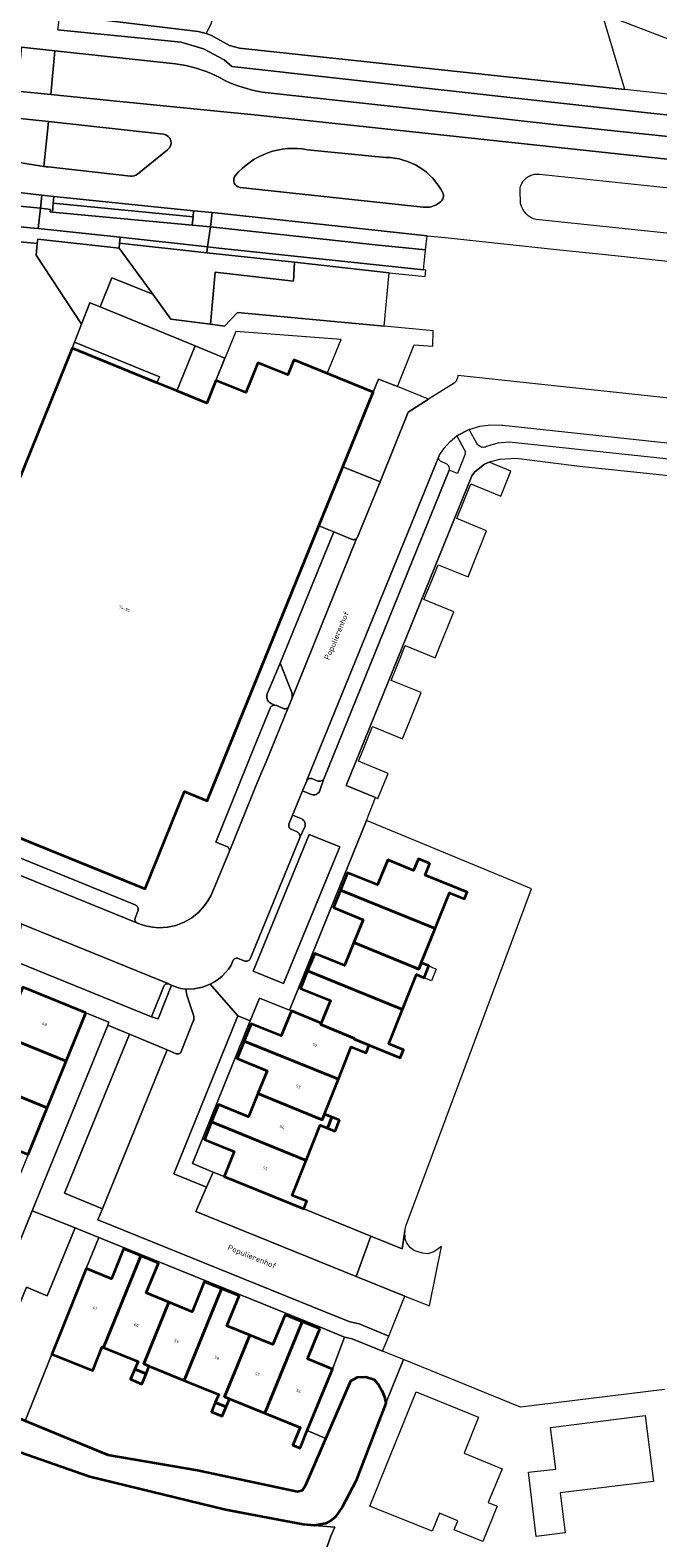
# Model space of a CAD drawing. Header units: metres. Extents: x 110065 to 112666, y 425872 to 427362.
# Tile 88 of 104: x 111721 to 111799, y 426440 to 426627. Entities that reach past the tile are written whole.
import ezdxf

# ---------------------------------------------------------------- set-up
doc = ezdxf.new("R2010")
doc.units = ezdxf.units.M
for name, color, linetype, lineweight in [('B-WE-GK-BESCHOEIING-G', 130, 'GK-BESCHOEIING', 35), ('B-WE-GR-BEPLANTING_CULTUUR_HEESTERS-GV', 90, 'Continuous', 18), ('B-WE-GR-GRAS-GV', 60, 'Continuous', 13), ('B-WE-OG-BEBOUWING-GV', 7, 'Continuous', 35), ('B-WE-OG-BEBOUWING-T18', 10, 'Continuous', 18), ('B-WE-OG-BEBOUWING_LUIFEL-GV', 7, 'Continuous', 18), ('B-WE-OG-BEBOUWING_STRAATNAAM-T35', 50, 'Continuous', 35), ('B-WE-OG-TERREIN_ERF-GV', 7, 'Continuous', 18), ('B-WE-OG-WATER-GV', 130, 'Continuous', 18), ('B-WE-VH-VERHARDING_ASFALT-GV', 252, 'Continuous', 18), ('B-WE-VH-VERHARDING_BETON-GV', 252, 'Continuous', 18), ('B-WE-VH-VERHARDING_BETONSTRAATSTEEN-GV', 252, 'Continuous', 18), ('B-WE-VH-VERHARDING_OPEN-GV', 252, 'Continuous', 18), ('B-WE-VH-VERHARDING_TEGEL-GV', 252, 'Continuous', 18)]:
    doc.layers.add(name, color=color, linetype=linetype, lineweight=lineweight)
doc.styles.add('NLCS-ISO-M200-T18', font='NLCS-ISO.ttf')
doc.styles.add('NLCS-ISO-M200-T35', font='NLCS-ISO.ttf')
doc.linetypes.add('GK-BESCHOEIING', pattern='A,30,-5,[1,NLCS.SHX,S=1,R=0,X=0,Y=0],-5', length=40)

msp = doc.modelspace()

# ---------------------------------------------------------------- linework, layer by layer
at = {"layer": 'B-WE-GK-BESCHOEIING-G', "flags": 128}
msp.add_lwpolyline([(111634.849, 426448.149), (111634.822, 426449.224), (111635.041, 426450.018), (111635.453, 426450.539), (111635.77, 426450.809), (111636.127, 426450.807), (111656.14, 426446.732), (111659.606, 426453.905), (111666.284, 426470.304), (111666.899, 426471.149), (111668.072, 426472.015), (111669.181, 426472.715), (111670.274, 426473.077), (111671.616, 426473.084), (111672.829, 426472.775), (111719.492, 426455.328), (111730.82, 426450.682), (111741.927, 426448.788), (111754.304, 426446.117), (111754.923, 426446.311), (111755.327, 426446.971), (111760.899, 426459.815), (111761.731, 426460.286), (111762.75, 426460.33), (111763.81, 426459.986), (111764.381, 426459.277), (111764.751, 426458.613), (111765.052, 426457.844), (111765.242, 426457.052), (111761.516, 426447.421), (111759.822, 426444.178), (111759.017, 426443.015), (111758.504, 426442.587), (111757.764, 426442.174), (111756.435, 426441.943), (111755.006, 426442.064), (111745.399, 426443.863), (111728.592, 426447.935), (111716.372, 426452.202), (111712.146, 426453.8), (111692.847, 426461.1), (111679.455, 426466.233), (111674.783, 426467.469), (111673.006, 426467.559), (111671.49, 426467.027), (111670.788, 426466.249), (111670.13, 426464.953), (111663.192, 426444.204), (111662.126, 426441.472), (111635.485, 426447.558), (111634.849, 426448.149)], dxfattribs=at)
at = {"layer": 'B-WE-GR-BEPLANTING_CULTUUR_HEESTERS-GV', "flags": 128}
for points in [[(111737.372, 426636.789), (111734.043, 426637.195), (111728.932, 426634.346), (111725.243, 426632.289), (111724.815, 426628.848), (111742.011, 426626.792), (111742.997, 426626.541), (111743.641, 426627.881), (111743.963, 426629.707), (111743.867, 426630.726), (111743.211, 426632.517), (111741.975, 426635.367), (111741.733, 426635.629), (111741.022, 426635.979), (111739.426, 426636.418), (111737.372, 426636.789), (111737.372, 426636.789)], [(111727.568, 426590.578), (111728.576, 426593.226), (111729.852, 426592.704), (111731.324, 426596.323), (111736.379, 426594.271), (111732.204, 426599.998), (111722.13, 426601.111), (111722.079, 426600.561), (111721.946, 426599.127), (111727.568, 426590.578), (111727.568, 426590.578)], [(111753.593, 426544.995), (111752.174, 426548.63), (111750.551, 426544.819), (111750.506, 426544.67), (111750.488, 426544.515), (111750.497, 426544.36), (111750.533, 426544.209), (111750.595, 426544.066), (111750.68, 426543.936), (111750.787, 426543.823), (111750.912, 426543.73), (111751.051, 426543.66), (111751.487, 426543.44), (111751.693, 426543.395), (111752.563, 426543.017), (111752.647, 426542.993), (111752.734, 426542.983), (111752.821, 426542.988), (111752.906, 426543.008), (111752.987, 426543.042), (111753.06, 426543.089), (111753.125, 426543.148), (111753.178, 426543.217), (111753.214, 426543.296), (111753.591, 426544.217), (111753.642, 426544.408), (111753.66, 426544.606), (111753.643, 426544.803), (111753.593, 426544.995), (111753.593, 426544.995)], [(111757.568, 426534.32), (111757.505, 426534.233), (111757.429, 426534.157), (111757.34, 426534.096), (111757.242, 426534.051), (111757.138, 426534.023), (111757.031, 426534.014), (111756.924, 426534.023), (111756.82, 426534.05), (111756.082, 426534.344), (111755.999, 426534.369), (111755.912, 426534.38), (111755.826, 426534.375), (111755.741, 426534.356), (111755.661, 426534.322), (111755.588, 426534.275), (111755.524, 426534.216), (111755.471, 426534.147), (111755.435, 426534.068), (111754.91, 426532.816), (111755.904, 426532.407), (111756.038, 426532.361), (111756.178, 426532.337), (111756.32, 426532.336), (111756.46, 426532.357), (111756.595, 426532.4), (111756.721, 426532.464), (111756.836, 426532.547), (111756.936, 426532.648), (111757.019, 426532.763), (111757.082, 426532.89), (111757.568, 426534.32), (111757.568, 426534.32)], [(111754.697, 426529.416), (111753.695, 426529.837), (111753.242, 426528.724), (111753.219, 426528.649), (111753.208, 426528.571), (111753.209, 426528.492), (111753.222, 426528.414), (111753.248, 426528.34), (111753.285, 426528.27), (111753.333, 426528.208), (111753.389, 426528.153), (111753.454, 426528.108), (111753.525, 426528.074), (111754.265, 426527.749), (111754.355, 426527.696), (111754.435, 426527.628), (111754.502, 426527.547), (111754.554, 426527.457), (111754.59, 426527.359), (111754.61, 426527.256), (111754.611, 426527.151), (111754.595, 426527.048), (111755.224, 426528.391), (111755.255, 426528.516), (111755.266, 426528.643), (111755.256, 426528.771), (111755.226, 426528.896), (111755.177, 426529.015), (111755.109, 426529.124), (111755.025, 426529.221), (111754.927, 426529.303), (111754.816, 426529.369), (111754.697, 426529.416), (111754.697, 426529.416)], [(111759.525, 426525.903), (111755.742, 426527.444), (111748.813, 426510.51), (111752.581, 426508.987), (111759.525, 426525.903), (111759.525, 426525.903)], [(111767.611, 426477.374), (111767.592, 426478.38), (111767.244, 426476.174), (111763.39, 426477.738), (111761.553, 426472.749), (111767.597, 426470.321), (111770.652, 426469.094), (111772.137, 426476.471), (111771.181, 426475.793), (111770.448, 426475.561), (111769.798, 426475.612), (111768.768, 426475.92), (111768.271, 426476.298), (111767.838, 426476.847), (111767.611, 426477.374), (111767.611, 426477.374)], [(111761.083, 426465.02), (111760.099, 426465.232), (111758.63, 426461.293), (111755.511, 426453.668), (111757.801, 426452.675), (111760.899, 426459.815), (111761.731, 426460.286), (111762.75, 426460.33), (111763.81, 426459.986), (111764.381, 426459.277), (111764.751, 426458.613), (111765.052, 426457.844), (111765.242, 426457.052), (111767.429, 426462.45), (111764.842, 426463.497), (111761.083, 426465.02), (111761.083, 426465.02)]]:
    msp.add_lwpolyline(points, close=True, dxfattribs=at)
msp.add_lwpolyline([(111720.308, 426508.53), (111728.087, 426505.359), (111730.958, 426504.189), (111730.82, 426503.851), (111733.495, 426502.731), (111738.155, 426500.781), (111739.281, 426500.31), (111739.362, 426500.287), (111739.447, 426500.278), (111739.531, 426500.283), (111739.613, 426500.303), (111739.691, 426500.336), (111739.762, 426500.382), (111739.825, 426500.439), (111739.876, 426500.506), (111739.916, 426500.581), (111741.397, 426504.314), (111741.448, 426504.461), (111741.476, 426504.614), (111741.478, 426504.77), (111741.456, 426504.924), (111741.409, 426505.072), (111740.588, 426507.531), (111740.462, 426508.294), (111739.856, 426508.392), (111739.546, 426508.47), (111738.999, 426508.654), (111738.693, 426508.786), (111737.045, 426504.637), (111736.235, 426504.89), (111718.48, 426512.092)], dxfattribs=at)
at = {"layer": 'B-WE-GR-GRAS-GV', "flags": 128}
msp.add_lwpolyline([(111743.641, 426627.881), (111742.997, 426626.541), (111743.66, 426626.282), (111745.878, 426625.041), (111747.114, 426624.748), (111794.825, 426619.61), (111792.008, 426629.037)], dxfattribs=at)
for points in [[(111749.364, 426616.458), (111825.034, 426608.325), (111825.288, 426611.143), (111786.418, 426615.253), (111768.803, 426617.226), (111749.906, 426619.279, -0.05667), (111745.375, 426620.686, 0.0847365), (111740.477, 426622.573), (111739.178, 426622.781), (111724.238, 426624.397), (111723.752, 426618.987), (111730.643, 426618.29)], [(111723.452, 426615.655), (111722.912, 426610.091, 0.0041631), (111723.413, 426610.035), (111733.622, 426608.881, 0.1606268), (111734.482, 426609.127), (111738.184, 426612.142, 0.695456), (111737.699, 426614.073)], [(111746.576, 426608.936, 0.5680874), (111747.186, 426607.5), (111769.87, 426605.037), (111770.635, 426605.074, 0.1785617), (111772.167, 426605.874, 0.2906711), (111772.303, 426606.81, 0.2807996), (111765.216, 426611.208), (111755.557, 426612.167, 0.2722197)]]:
    msp.add_lwpolyline(points, format="xyb", close=True, dxfattribs=at)
msp.add_lwpolyline([(111770.156, 426599.771), (111770.343, 426601.511), (111743.714, 426604.385), (111743.521, 426602.625), (111763.936, 426600.381), (111770.156, 426599.771), (111770.156, 426599.771)], close=True, dxfattribs=at)
at = {"layer": 'B-WE-OG-BEBOUWING-GV', "flags": 128}
for points in [[(111756.944, 426565.63), (111759.917, 426572.939), (111763.666, 426582.154), (111753.839, 426586.159), (111753.112, 426584.308), (111749.406, 426585.812), (111747.902, 426582.106), (111744.195, 426583.61), (111743.063, 426580.821), (111739.356, 426582.325), (111736.902, 426583.321), (111726.385, 426587.589), (111714.465, 426558.216), (111711.345, 426550.53), (111708.566, 426551.662), (111701.558, 426534.462), (111735.453, 426520.7), (111740.317, 426532.748), (111743.107, 426531.614), (111756.944, 426565.63), (111756.944, 426565.63)], [(111770.704, 426523.823), (111769.269, 426524.408), (111768.681, 426522.985), (111765.477, 426524.29), (111764.196, 426521.188), (111760.493, 426522.699), (111759.621, 426520.563), (111771.337, 426515.79), (111773.125, 426520.23), (111774.968, 426519.451), (111775.319, 426520.281), (111770.117, 426522.4), (111770.704, 426523.823), (111770.704, 426523.823)], [(111771.337, 426515.79), (111759.621, 426520.563), (111758.738, 426518.4), (111762.442, 426516.889), (111761.287, 426514.054), (111769.321, 426510.781), (111769.628, 426511.545), (111771.337, 426515.79), (111771.337, 426515.79)], [(111769.321, 426510.781), (111761.287, 426514.054), (111760.135, 426511.225), (111756.427, 426512.725), (111755.55, 426510.559), (111767.303, 426505.771), (111769.043, 426510.091), (111769.968, 426509.71), (111770.554, 426511.164), (111769.628, 426511.545), (111769.321, 426510.781), (111769.321, 426510.781)], [(111767.303, 426505.771), (111755.55, 426510.559), (111754.675, 426508.396), (111758.383, 426506.895), (111757.25, 426504.096), (111757.173, 426503.906), (111761.372, 426502.2), (111761.332, 426502.099), (111763.183, 426501.348), (111767.027, 426499.787), (111767.43, 426500.803), (111765.596, 426501.531), (111767.303, 426505.771), (111767.303, 426505.771)], [(111728.087, 426505.359), (111720.308, 426508.53), (111717.877, 426502.565), (111725.656, 426499.395), (111728.087, 426505.359), (111728.087, 426505.359)], [(111757.25, 426504.096), (111753.542, 426505.596), (111752.275, 426502.513), (111748.569, 426504.018), (111747.697, 426501.871), (111759.361, 426497.138), (111760.955, 426501.151), (111762.807, 426500.4), (111763.183, 426501.348), (111761.332, 426502.099), (111761.372, 426502.2), (111757.173, 426503.906), (111757.25, 426504.096), (111757.25, 426504.096)], [(111725.656, 426499.395), (111717.877, 426502.565), (111715.521, 426496.786), (111723.3, 426493.615), (111725.656, 426499.395), (111725.656, 426499.395)], [(111759.361, 426497.138), (111747.697, 426501.871), (111746.82, 426499.712), (111750.525, 426498.206), (111749.373, 426495.364), (111757.366, 426492.12), (111757.644, 426492.819), (111759.361, 426497.138), (111759.361, 426497.138)], [(111723.3, 426493.615), (111715.521, 426496.786), (111713.166, 426491.007), (111720.945, 426487.836), (111723.3, 426493.615), (111723.3, 426493.615)], [(111757.366, 426492.12), (111749.373, 426495.364), (111748.218, 426492.515), (111744.509, 426494.015), (111743.639, 426491.862), (111755.371, 426487.1), (111757.101, 426491.453), (111758.028, 426491.079), (111758.57, 426492.445), (111757.644, 426492.819), (111757.366, 426492.12), (111757.366, 426492.12)], [(111755.371, 426487.1), (111743.639, 426491.862), (111742.769, 426489.71), (111746.477, 426488.21), (111745.223, 426485.112), (111755.078, 426481.112), (111755.445, 426482.06), (111753.647, 426482.761), (111755.371, 426487.1), (111755.371, 426487.1)], [(111759.498, 426492.072), (111758.57, 426492.445), (111758.028, 426491.079), (111758.948, 426490.708), (111759.498, 426492.072), (111759.498, 426492.072)], [(111734.919, 426475.285), (111732.773, 426476.163), (111731.258, 426472.461), (111728.15, 426473.717), (111725.066, 426466.086), (111723.901, 426463.112), (111728.974, 426461.111), (111730.099, 426464.033), (111730.297, 426463.952), (111734.919, 426475.285), (111734.919, 426475.285)], [(111737.075, 426474.402), (111734.919, 426475.285), (111730.297, 426463.952), (111734.562, 426462.213), (111734.161, 426461.27), (111735.548, 426460.704), (111735.949, 426461.647), (111735.265, 426461.926), (111738.38, 426469.549), (111735.56, 426470.7), (111737.075, 426474.402), (111737.075, 426474.402)], [(111744.882, 426471.219), (111742.762, 426472.082), (111741.254, 426468.377), (111738.38, 426469.549), (111735.265, 426461.926), (111735.949, 426461.647), (111740.261, 426459.888), (111744.882, 426471.219), (111744.882, 426471.219)], [(111747.067, 426470.33), (111744.882, 426471.219), (111740.261, 426459.888), (111744.548, 426458.14), (111744.126, 426457.149), (111745.454, 426456.607), (111745.875, 426457.598), (111745.27, 426457.845), (111748.405, 426465.468), (111745.558, 426466.625), (111747.067, 426470.33), (111747.067, 426470.33)], [(111754.88, 426467.148), (111752.766, 426468.013), (111751.252, 426464.311), (111748.405, 426465.468), (111745.27, 426457.845), (111745.875, 426457.598), (111750.257, 426455.811), (111754.88, 426467.148), (111754.88, 426467.148)], [(111757.071, 426466.252), (111754.88, 426467.148), (111750.257, 426455.811), (111754.611, 426454.035), (111753.724, 426451.873), (111754.624, 426451.486), (111755.511, 426453.668), (111758.63, 426461.293), (111755.557, 426462.55), (111757.071, 426466.252), (111757.071, 426466.252)], [(111735.548, 426460.704), (111734.161, 426461.27), (111733.63, 426460.023), (111735.009, 426459.437), (111735.548, 426460.704), (111735.548, 426460.704)], [(111745.454, 426456.607), (111744.126, 426457.149), (111743.638, 426456.001), (111744.957, 426455.44), (111745.454, 426456.607), (111745.454, 426456.607)]]:
    msp.add_lwpolyline(points, close=True, dxfattribs=at)
at = {"layer": 'B-WE-OG-BEBOUWING_LUIFEL-GV', "flags": 128}
msp.add_lwpolyline([(111744.195, 426583.61), (111747.902, 426582.106), (111749.406, 426585.812), (111753.091, 426584.316), (111753.839, 426586.159), (111757.992, 426584.466), (111759.711, 426588.683), (111746.665, 426589.674), (111744.195, 426583.61), (111744.195, 426583.61)], close=True, dxfattribs=at)
at = {"layer": 'B-WE-OG-TERREIN_ERF-GV', "flags": 128}
for points in [[(111736.902, 426583.321), (111737.203, 426584.062), (111726.686, 426588.33), (111726.385, 426587.589), (111736.902, 426583.321), (111736.902, 426583.321)], [(111745.319, 426586.38), (111741.612, 426587.885), (111739.356, 426582.325), (111743.063, 426580.821), (111744.195, 426583.61), (111745.319, 426586.38), (111745.319, 426586.38)], [(111780.732, 426572.37), (111778.015, 426573.486), (111777.469, 426573.235), (111776.253, 426572.297), (111775.894, 426571.807), (111760.343, 426533.488), (111763.96, 426531.996), (111764.255, 426531.874), (111765.541, 426534.993), (111761.836, 426536.502), (111762.747, 426538.738), (111763.584, 426540.79), (111767.288, 426539.281), (111768.442, 426542.122), (111769.607, 426544.991), (111765.901, 426546.496), (111766.776, 426548.65), (111767.648, 426550.798), (111771.354, 426549.293), (111772.505, 426552.128), (111773.665, 426554.985), (111769.961, 426556.496), (111770.842, 426558.655), (111771.719, 426560.806), (111775.423, 426559.295), (111776.566, 426562.136), (111777.719, 426565.003), (111774.017, 426566.517), (111774.896, 426568.666), (111775.775, 426570.817), (111779.477, 426569.303), (111780.732, 426572.37), (111780.732, 426572.37)], [(111781.007, 426521.653), (111762.845, 426529.146), (111753.305, 426505.692), (111749.587, 426507.196), (111748.439, 426504.364), (111741.283, 426486.711), (111743.852, 426485.668), (111745.223, 426485.112), (111746.477, 426488.21), (111742.769, 426489.71), (111743.639, 426491.862), (111744.509, 426494.015), (111748.218, 426492.515), (111749.373, 426495.364), (111750.525, 426498.206), (111746.82, 426499.712), (111747.697, 426501.871), (111748.569, 426504.018), (111752.275, 426502.513), (111753.542, 426505.596), (111757.25, 426504.096), (111758.383, 426506.895), (111754.675, 426508.396), (111755.55, 426510.559), (111756.427, 426512.725), (111760.135, 426511.225), (111761.287, 426514.054), (111762.442, 426516.889), (111758.738, 426518.4), (111759.621, 426520.563), (111760.493, 426522.699), (111764.196, 426521.188), (111765.477, 426524.29), (111768.681, 426522.985), (111769.269, 426524.408), (111770.704, 426523.823), (111770.117, 426522.4), (111775.319, 426520.281), (111774.968, 426519.451), (111773.125, 426520.23), (111771.337, 426515.79), (111769.628, 426511.545), (111770.554, 426511.164), (111771.481, 426510.782), (111770.884, 426509.333), (111769.968, 426509.71), (111769.043, 426510.091), (111767.303, 426505.771), (111765.596, 426501.531), (111767.43, 426500.803), (111767.027, 426499.787), (111763.183, 426501.348), (111762.807, 426500.4), (111760.955, 426501.151), (111759.361, 426497.138), (111757.644, 426492.819), (111758.57, 426492.445), (111759.498, 426492.072), (111758.948, 426490.708), (111758.028, 426491.079), (111757.101, 426491.453), (111755.371, 426487.1), (111753.647, 426482.761), (111755.445, 426482.06), (111755.078, 426481.112), (111763.39, 426477.738), (111767.244, 426476.174), (111767.592, 426478.38), (111767.75, 426479.099), (111783.271, 426520.719), (111781.007, 426521.653), (111781.007, 426521.653)], [(111730.958, 426504.189), (111728.087, 426505.359), (111725.656, 426499.395), (111723.3, 426493.615), (111720.945, 426487.836), (111718.589, 426482.057), (111716.234, 426476.278), (111713.878, 426470.498), (111711.447, 426464.534), (111714.317, 426463.364), (111721.447, 426480.857), (111730.82, 426503.851), (111730.958, 426504.189), (111730.958, 426504.189)], [(111729.712, 426477.583), (111726.756, 426478.779), (111723.321, 426470.352), (111720.728, 426471.41), (111716.307, 426460.563), (111714.877, 426457.054), (111719.492, 426455.328), (111720.576, 426454.884), (111723.901, 426463.112), (111725.066, 426466.086), (111728.15, 426473.717), (111729.712, 426477.583), (111729.712, 426477.583)], [(111757.031, 426466.525), (111729.712, 426477.583), (111728.15, 426473.717), (111731.258, 426472.461), (111732.773, 426476.163), (111734.919, 426475.285), (111737.075, 426474.402), (111735.56, 426470.7), (111738.38, 426469.549), (111741.254, 426468.377), (111742.762, 426472.082), (111744.882, 426471.219), (111747.067, 426470.33), (111745.558, 426466.625), (111748.405, 426465.468), (111751.252, 426464.311), (111752.766, 426468.013), (111754.88, 426467.148), (111757.071, 426466.252), (111755.557, 426462.55), (111758.63, 426461.293), (111760.099, 426465.232), (111757.031, 426466.525), (111757.031, 426466.525)], [(111730.297, 426463.952), (111730.099, 426464.033), (111728.974, 426461.111), (111723.901, 426463.112), (111720.576, 426454.884), (111730.82, 426450.682), (111741.927, 426448.788), (111754.304, 426446.117), (111754.923, 426446.311), (111755.327, 426446.971), (111757.801, 426452.675), (111755.511, 426453.668), (111754.624, 426451.486), (111753.724, 426451.873), (111754.611, 426454.035), (111750.257, 426455.811), (111745.875, 426457.598), (111745.454, 426456.607), (111744.957, 426455.44), (111743.638, 426456.001), (111744.126, 426457.149), (111744.548, 426458.14), (111740.261, 426459.888), (111735.949, 426461.647), (111735.548, 426460.704), (111735.009, 426459.437), (111733.63, 426460.023), (111734.161, 426461.27), (111734.562, 426462.213), (111730.297, 426463.952), (111730.297, 426463.952)], [(111763.274, 426444.317), (111768.982, 426458.458), (111776.721, 426455.335), (111774.924, 426450.884), (111779.622, 426448.959), (111777.916, 426444.795), (111779.03, 426444.338), (111777.243, 426439.952), (111773.696, 426441.398), (111774.149, 426442.509), (111771.871, 426443.437), (111770.965, 426441.215), (111763.274, 426444.317), (111763.274, 426444.317)], [(111782.895, 426448.509), (111786.279, 426448.92), (111785.637, 426454.066), (111797.345, 426455.526), (111798.362, 426447.372), (111786.82, 426445.971), (111787.421, 426441.021), (111783.856, 426440.588), (111782.895, 426448.509), (111782.895, 426448.509)]]:
    msp.add_lwpolyline(points, close=True, dxfattribs=at)
for points in [[(111756.705, 426435.733), (111758.409, 426440.62), (111758.915, 426441.733), (111756.435, 426441.943), (111755.006, 426442.064), (111745.399, 426443.863), (111728.592, 426447.935), (111716.372, 426452.202), (111692.847, 426461.1), (111692.25, 426459.662), (111674.943, 426466.348), (111665.071, 426440.799), (111664.097, 426438.342)], [(111799.752, 426458.767), (111781.925, 426456.577), (111767.429, 426462.45), (111767.429, 426462.45), (111767.429, 426462.45), (111765.242, 426457.052), (111761.516, 426447.421), (111759.822, 426444.178), (111759.017, 426443.015), (111758.504, 426442.587), (111757.764, 426442.174), (111756.435, 426441.943), (111758.915, 426441.733), (111758.409, 426440.62), (111756.705, 426435.733)]]:
    msp.add_lwpolyline(points, dxfattribs=at)
at = {"layer": 'B-WE-OG-WATER-GV', "flags": 128}
msp.add_lwpolyline([(111716.372, 426452.202), (111728.592, 426447.935), (111745.399, 426443.863), (111755.006, 426442.064), (111756.435, 426441.943), (111757.764, 426442.174), (111758.504, 426442.587), (111759.017, 426443.015), (111759.822, 426444.178), (111761.516, 426447.421), (111765.242, 426457.052), (111765.052, 426457.844), (111764.751, 426458.613), (111764.381, 426459.277), (111763.81, 426459.986), (111762.75, 426460.33), (111761.731, 426460.286), (111760.899, 426459.815), (111757.801, 426452.675), (111755.327, 426446.971), (111754.923, 426446.311), (111754.304, 426446.117), (111741.927, 426448.788), (111730.82, 426450.682), (111720.576, 426454.884)], dxfattribs=at)
at = {"layer": 'B-WE-VH-VERHARDING_ASFALT-GV', "flags": 128}
for points in [[(111825.034, 426608.325), (111749.364, 426616.458), (111730.643, 426618.29), (111723.752, 426618.987), (111719.582, 426619.408)], [(111718.383, 426607.019), (111722.644, 426606.537), (111724.148, 426606.383), (111741.434, 426604.618), (111743.714, 426604.385), (111770.343, 426601.511), (111772.58, 426601.299), (111786.376, 426599.835), (111791.626, 426599.29), (111793.633, 426599.082), (111815.397, 426596.742)]]:
    msp.add_lwpolyline(points, dxfattribs=at)
msp.add_lwpolyline([(111719.19, 426616.128), (111723.452, 426615.655), (111737.699, 426614.073, -0.695456), (111738.184, 426612.142), (111734.482, 426609.127, -0.1606268), (111733.622, 426608.881), (111723.413, 426610.035, -0.0041631), (111722.912, 426610.091, -0.0335328), (111718.796, 426610.863)], format="xyb", dxfattribs=at)
for points in [[(111746.576, 426608.936, -0.2722197), (111755.557, 426612.167), (111765.216, 426611.208, -0.2807996), (111772.303, 426606.81, -0.2906711), (111772.167, 426605.874, -0.1785617), (111770.635, 426605.074), (111769.87, 426605.037), (111747.186, 426607.5, -0.5680874)], [(111784.255, 426609.145), (111813.281, 426606.081, -0.1128244), (111816.398, 426604.965), (111818.563, 426603.664), (111822.246, 426601.216, -0.6333976), (111821.67, 426599.584), (111783.856, 426603.514, -0.2840027), (111781.922, 426605.499), (111781.851, 426607.174, -0.4221759)]]:
    msp.add_lwpolyline(points, format="xyb", close=True, dxfattribs=at)
at = {"layer": 'B-WE-VH-VERHARDING_BETON-GV', "flags": 128}
for points in [[(111724.065, 426605.568), (111741.374, 426603.872), (111741.434, 426604.618), (111724.148, 426606.383), (111724.065, 426605.568), (111724.065, 426605.568)], [(111743.075, 426599.42), (111743.169, 426600.138), (111732.35, 426601.327), (111732.271, 426600.607), (111743.075, 426599.42), (111743.075, 426599.42)]]:
    msp.add_lwpolyline(points, close=True, dxfattribs=at)
at = {"layer": 'B-WE-VH-VERHARDING_BETONSTRAATSTEEN-GV', "flags": 128}
for points in [[(111723.96, 426604.433), (111724.065, 426605.568), (111724.148, 426606.383), (111722.644, 426606.537), (111722.463, 426604.921), (111723.723, 426604.777), (111723.686, 426604.458), (111723.96, 426604.433), (111723.96, 426604.433)], [(111723.96, 426604.433), (111741.278, 426602.832), (111741.374, 426603.872), (111724.065, 426605.568), (111723.96, 426604.433), (111723.96, 426604.433)], [(111732.35, 426601.327), (111743.169, 426600.138), (111743.521, 426602.625), (111741.278, 426602.832), (111723.96, 426604.433), (111723.686, 426604.458), (111723.723, 426604.777), (111722.463, 426604.921), (111722.199, 426602.395), (111731.138, 426601.46), (111732.35, 426601.327), (111732.35, 426601.327)], [(111743.521, 426602.625), (111743.714, 426604.385), (111741.434, 426604.618), (111741.374, 426603.872), (111741.278, 426602.832), (111743.521, 426602.625), (111743.521, 426602.625)], [(111736.379, 426594.271), (111738.627, 426591.187), (111743.515, 426590.568), (111744.095, 426597.028), (111753.81, 426595.908), (111753.925, 426598.231), (111743.075, 426599.42), (111732.271, 426600.607), (111732.204, 426599.998), (111736.379, 426594.271), (111736.379, 426594.271)], [(111753.925, 426598.231), (111765.651, 426596.946), (111770.114, 426596.457), (111770.199, 426597.273), (111769.895, 426597.305), (111744.58, 426599.988), (111743.169, 426600.138), (111743.075, 426599.42), (111753.925, 426598.231), (111753.925, 426598.231)], [(111743.515, 426590.568), (111745.242, 426590.349), (111746.885, 426592.001), (111765.043, 426590.331), (111765.651, 426596.946), (111753.925, 426598.231), (111753.81, 426595.908), (111744.095, 426597.028), (111743.515, 426590.568), (111743.515, 426590.568)], [(111772.026, 426573.632), (111771.957, 426573.677), (111771.897, 426573.734), (111771.848, 426573.799), (111771.809, 426573.872), (111771.783, 426573.95), (111771.771, 426574.031), (111771.772, 426574.113), (111771.787, 426574.194), (111755.471, 426534.147), (111755.524, 426534.216), (111755.588, 426534.275), (111755.661, 426534.322), (111755.741, 426534.356), (111755.826, 426534.375), (111755.912, 426534.38), (111755.999, 426534.369), (111756.082, 426534.344), (111756.82, 426534.05), (111756.924, 426534.023), (111757.031, 426534.014), (111757.138, 426534.023), (111757.242, 426534.051), (111757.34, 426534.096), (111757.429, 426534.157), (111757.505, 426534.233), (111757.568, 426534.32), (111757.607, 426534.418), (111773.095, 426572.51), (111773.115, 426572.605), (111773.121, 426572.701), (111773.111, 426572.798), (111773.087, 426572.891), (111773.048, 426572.98), (111772.995, 426573.062), (111772.931, 426573.134), (111772.856, 426573.195), (111772.772, 426573.244), (111772.026, 426573.632), (111772.026, 426573.632)], [(111761.075, 426563.948), (111758.791, 426564.878), (111752.174, 426548.63), (111753.593, 426544.995), (111753.643, 426544.803), (111753.66, 426544.606), (111753.642, 426544.408), (111753.591, 426544.217), (111761.66, 426564.12), (111761.608, 426564.057), (111761.545, 426564.003), (111761.475, 426563.961), (111761.398, 426563.931), (111761.317, 426563.914), (111761.235, 426563.912), (111761.153, 426563.923), (111761.075, 426563.948), (111761.075, 426563.948)], [(111753.178, 426543.217), (111753.125, 426543.148), (111753.06, 426543.089), (111752.987, 426543.042), (111752.906, 426543.008), (111752.821, 426542.988), (111752.734, 426542.983), (111752.647, 426542.993), (111752.563, 426543.017), (111751.693, 426543.395), (111751.487, 426543.44), (111751.338, 426543.427), (111751.246, 426543.4), (111751.16, 426543.36), (111751.082, 426543.306), (111751.012, 426543.24), (111750.954, 426543.165), (111750.909, 426543.081), (111749.028, 426538.44), (111744.168, 426526.493), (111745.564, 426525.944), (111745.641, 426525.903), (111745.71, 426525.85), (111745.769, 426525.786), (111745.816, 426525.713), (111745.85, 426525.632), (111745.87, 426525.548), (111745.874, 426525.461), (111745.864, 426525.374), (111748.611, 426532.072), (111749.112, 426533.32), (111749.977, 426535.376), (111750.484, 426536.636), (111753.178, 426543.217), (111753.178, 426543.217)], [(111738.281, 426508.957), (111738.36, 426508.937), (111719.881, 426516.467), (111719.941, 426516.41), (111719.991, 426516.345), (111720.031, 426516.273), (111720.038, 426515.876), (111718.48, 426512.092), (111736.235, 426504.89), (111737.746, 426508.668), (111737.785, 426508.74), (111737.835, 426508.805), (111737.895, 426508.86), (111737.963, 426508.905), (111738.038, 426508.938), (111738.118, 426508.958), (111738.199, 426508.964), (111738.281, 426508.957), (111738.281, 426508.957)], [(111745.223, 426485.112), (111743.852, 426485.668), (111743.033, 426483.795), (111741.723, 426480.799), (111761.553, 426472.749), (111763.39, 426477.738), (111755.078, 426481.112), (111745.223, 426485.112), (111745.223, 426485.112)]]:
    msp.add_lwpolyline(points, close=True, dxfattribs=at)
msp.add_lwpolyline([(111700.847, 426530.112), (111734.395, 426516.494), (111734.252, 426516.641), (111734.214, 426516.71), (111734.188, 426516.783), (111734.174, 426516.86), (111734.172, 426516.939), (111734.184, 426517.016), (111734.207, 426517.091), (111734.532, 426517.936), (111734.563, 426518.024), (111734.579, 426518.116), (111734.58, 426518.209), (111734.567, 426518.301), (111734.539, 426518.39), (111734.497, 426518.473), (111734.44, 426518.552), (111734.37, 426518.62), (111734.289, 426518.676), (111734.201, 426518.717), (111702.649, 426531.535)], dxfattribs=at)
at = {"layer": 'B-WE-VH-VERHARDING_OPEN-GV', "flags": 128}
for points in [[(111792.008, 426629.037), (111812.537, 426621.141)], [(111714.465, 426558.216), (111726.385, 426587.589), (111726.686, 426588.33), (111727.568, 426590.578), (111721.946, 426599.127), (111722.079, 426600.561), (111717.003, 426601.07)], [(111816.862, 426579.64), (111774.134, 426584.215), (111774.105, 426583.927), (111773.954, 426583.535), (111773.88, 426583.44), (111773.795, 426583.356), (111773.699, 426583.284), (111770.518, 426581.292), (111768.012, 426579.692), (111764.519, 426571.08), (111761.71, 426564.233), (111761.694, 426564.193), (111761.66, 426564.12), (111753.591, 426544.217), (111753.214, 426543.296), (111753.178, 426543.217), (111750.484, 426536.636), (111749.977, 426535.376), (111749.112, 426533.32), (111748.611, 426532.072), (111745.864, 426525.374), (111745.833, 426525.29), (111743.733, 426520.229), (111743.552, 426519.831), (111743.209, 426519.21), (111742.804, 426518.628), (111742.07, 426517.817), (111741.22, 426517.129), (111740.273, 426516.582), (111739.253, 426516.188), (111738.184, 426515.957), (111737.092, 426515.895), (111736.371, 426515.947), (111735.659, 426516.073), (111735.067, 426516.236), (111734.492, 426516.451), (111734.457, 426516.465), (111734.395, 426516.494), (111700.847, 426530.112)], [(111719.881, 426516.467), (111738.36, 426508.937), (111738.4, 426508.921), (111738.693, 426508.786), (111738.999, 426508.654), (111739.546, 426508.47), (111739.856, 426508.392), (111740.462, 426508.294), (111741.504, 426508.322), (111742.526, 426508.526), (111743.498, 426508.901), (111744.022, 426509.189), (111744.516, 426509.526), (111744.974, 426509.91), (111745.392, 426510.337), (111745.754, 426510.783), (111746.072, 426511.261), (111746.305, 426511.802), (111746.337, 426511.873), (111746.381, 426511.938), (111746.433, 426511.995), (111746.494, 426512.043), (111746.562, 426512.081), (111746.636, 426512.108), (111746.712, 426512.123), (111746.79, 426512.126), (111746.867, 426512.116), (111746.942, 426512.095), (111747.687, 426511.81), (111747.778, 426511.778), (111747.873, 426511.761), (111747.97, 426511.759), (111748.066, 426511.772), (111748.158, 426511.801), (111748.245, 426511.844), (111748.323, 426511.9), (111748.392, 426511.968), (111748.449, 426512.046), (111748.493, 426512.132), (111754.555, 426526.952), (111754.595, 426527.048), (111754.611, 426527.151), (111754.61, 426527.256), (111754.59, 426527.359), (111754.554, 426527.457), (111754.502, 426527.547), (111754.435, 426527.628), (111754.355, 426527.696), (111754.265, 426527.749), (111753.525, 426528.074), (111753.454, 426528.108), (111753.389, 426528.153), (111753.333, 426528.208), (111753.285, 426528.27), (111753.248, 426528.34), (111753.222, 426528.414), (111753.209, 426528.492), (111753.208, 426528.571), (111753.219, 426528.649), (111753.242, 426528.724), (111753.695, 426529.837), (111754.91, 426532.816), (111755.435, 426534.068), (111755.471, 426534.147), (111771.787, 426574.194), (111771.837, 426574.315), (111772.463, 426575.224), (111773.202, 426576.043), (111774.043, 426576.758), (111775.564, 426577.551), (111776.873, 426577.938), (111778.227, 426578.117), (111779.592, 426578.084), (111779.634, 426578.08), (111779.709, 426578.069), (111811.601, 426574.647)]]:
    msp.add_lwpolyline(points, dxfattribs=at)
for points in [[(111729.852, 426592.704), (111741.612, 426587.885), (111745.319, 426586.38), (111744.195, 426583.61), (111747.902, 426582.106), (111749.406, 426585.812), (111753.112, 426584.308), (111753.839, 426586.159), (111763.666, 426582.154), (111764.332, 426583.792), (111766.67, 426582.847), (111768.752, 426588.007), (111771.04, 426587.841), (111771.116, 426589.773), (111765.043, 426590.331), (111746.885, 426592.001), (111745.242, 426590.349), (111743.515, 426590.568), (111738.627, 426591.187), (111736.379, 426594.271), (111731.324, 426596.323), (111729.852, 426592.704), (111729.852, 426592.704)], [(111764.519, 426571.08), (111759.917, 426572.939), (111756.944, 426565.63), (111758.791, 426564.878), (111761.075, 426563.948), (111761.153, 426563.923), (111761.235, 426563.912), (111761.317, 426563.914), (111761.398, 426563.931), (111761.475, 426563.961), (111761.545, 426564.003), (111761.608, 426564.057), (111761.66, 426564.12), (111761.694, 426564.193), (111761.71, 426564.233), (111764.519, 426571.08), (111764.519, 426571.08)], [(111746.922, 426504.979), (111743.498, 426508.901), (111742.526, 426508.526), (111741.504, 426508.322), (111740.462, 426508.294), (111740.588, 426507.531), (111741.409, 426505.072), (111741.456, 426504.924), (111741.478, 426504.77), (111741.476, 426504.614), (111741.448, 426504.461), (111741.397, 426504.314), (111739.916, 426500.581), (111739.876, 426500.506), (111739.825, 426500.439), (111739.762, 426500.382), (111739.691, 426500.336), (111739.613, 426500.303), (111739.531, 426500.283), (111739.447, 426500.278), (111739.362, 426500.287), (111739.281, 426500.31), (111738.155, 426500.781), (111730.142, 426481.124), (111729.576, 426479.735), (111757.816, 426468.344), (111760.794, 426467.113), (111761.915, 426466.864), (111765.602, 426465.355), (111767.597, 426470.321), (111761.553, 426472.749), (111741.723, 426480.799), (111743.033, 426483.795), (111739.008, 426485.455), (111746.922, 426504.979), (111746.922, 426504.979)], [(111738.155, 426500.781), (111733.495, 426502.731), (111725.465, 426483.032), (111730.142, 426481.124), (111738.155, 426500.781), (111738.155, 426500.781)]]:
    msp.add_lwpolyline(points, close=True, dxfattribs=at)
at = {"layer": 'B-WE-VH-VERHARDING_TEGEL-GV', "flags": 128}
for points in [[(111811.203, 426617.846), (111794.825, 426619.61), (111747.114, 426624.748), (111745.878, 426625.041), (111743.66, 426626.282), (111742.997, 426626.541), (111742.011, 426626.792), (111724.815, 426628.848), (111724.575, 426626.998), (111739.913, 426625.487), (111742.662, 426624.65), (111745.201, 426623.272), (111746.186, 426622.461), (111746.186, 426622.461), (111746.186, 426622.461), (111797.625, 426616.724), (111829.78, 426613.366)], [(111829.78, 426613.366), (111797.625, 426616.724), (111746.186, 426622.461), (111745.201, 426623.272), (111742.662, 426624.65), (111739.913, 426625.487), (111724.575, 426626.998)], [(111810.395, 426572.793), (111780.511, 426575.989), (111779.1, 426575.851), (111778.11, 426575.581), (111777.702, 426575.426), (111777.574, 426575.373), (111777.439, 426575.342), (111777.3, 426575.331), (111777.162, 426575.343), (111777.162, 426575.343), (111777.162, 426575.343), (111777.027, 426575.376), (111776.899, 426575.43), (111776.781, 426575.503), (111776.676, 426575.593), (111776.587, 426575.699), (111776.515, 426575.818), (111775.564, 426577.551), (111774.043, 426576.758), (111774.954, 426575.073), (111775.008, 426574.946), (111775.043, 426574.812), (111775.056, 426574.674), (111775.049, 426574.536), (111775.021, 426574.4), (111774.103, 426572.107), (111773.095, 426572.51), (111757.607, 426534.418), (111757.568, 426534.32), (111757.082, 426532.89), (111757.019, 426532.763), (111756.936, 426532.648), (111756.836, 426532.547), (111756.721, 426532.464), (111756.595, 426532.4), (111756.46, 426532.357), (111756.32, 426532.336), (111756.178, 426532.337), (111756.038, 426532.361), (111755.904, 426532.407), (111754.91, 426532.816), (111753.695, 426529.837), (111754.697, 426529.416), (111754.816, 426529.369), (111754.927, 426529.303), (111755.025, 426529.221), (111755.109, 426529.124), (111755.177, 426529.015), (111755.226, 426528.896), (111755.256, 426528.771), (111755.266, 426528.643), (111755.255, 426528.516), (111755.224, 426528.391), (111754.595, 426527.048), (111754.555, 426526.952), (111748.493, 426512.132), (111748.449, 426512.046), (111748.392, 426511.968), (111748.323, 426511.9), (111748.245, 426511.844), (111748.158, 426511.801), (111748.066, 426511.772), (111747.97, 426511.759), (111747.873, 426511.761), (111747.778, 426511.778), (111747.687, 426511.81), (111746.942, 426512.095), (111746.867, 426512.116), (111746.79, 426512.126), (111746.712, 426512.123), (111746.636, 426512.108), (111746.562, 426512.081), (111746.494, 426512.043), (111746.433, 426511.995), (111746.381, 426511.938), (111746.337, 426511.873), (111746.305, 426511.802), (111746.072, 426511.261), (111745.754, 426510.783), (111745.392, 426510.337), (111744.974, 426509.91), (111744.516, 426509.526), (111744.022, 426509.189), (111743.498, 426508.901), (111746.922, 426504.979), (111748.439, 426504.364), (111749.587, 426507.196), (111753.305, 426505.692), (111762.845, 426529.146), (111763.96, 426531.996), (111760.343, 426533.488), (111775.894, 426571.807), (111776.253, 426572.297), (111777.469, 426573.235), (111778.015, 426573.486), (111778.256, 426573.597), (111779.35, 426573.872), (111781.379, 426573.985), (111789.234, 426572.992), (111800.268, 426571.856)], [(111702.649, 426531.535), (111734.201, 426518.717), (111734.289, 426518.676), (111734.37, 426518.62), (111734.44, 426518.552), (111734.497, 426518.473), (111734.539, 426518.39), (111734.567, 426518.301), (111734.58, 426518.209), (111734.579, 426518.116), (111734.563, 426518.024), (111734.532, 426517.936), (111734.207, 426517.091), (111734.184, 426517.016), (111734.172, 426516.939), (111734.174, 426516.86), (111734.188, 426516.783), (111734.214, 426516.71), (111734.252, 426516.641), (111734.395, 426516.494), (111734.457, 426516.465), (111734.492, 426516.451), (111735.067, 426516.236), (111735.659, 426516.073), (111736.371, 426515.947), (111737.092, 426515.895), (111738.184, 426515.957), (111739.253, 426516.188), (111740.273, 426516.582), (111741.22, 426517.129), (111742.07, 426517.817), (111742.804, 426518.628), (111743.209, 426519.21), (111743.552, 426519.831), (111743.733, 426520.229), (111745.833, 426525.29), (111745.864, 426525.374), (111745.874, 426525.461), (111745.87, 426525.548), (111745.85, 426525.632), (111745.816, 426525.713), (111745.769, 426525.786), (111745.71, 426525.85), (111745.641, 426525.903), (111745.564, 426525.944), (111744.168, 426526.493), (111749.028, 426538.44), (111750.909, 426543.081), (111750.954, 426543.165), (111751.012, 426543.24), (111751.082, 426543.306), (111751.16, 426543.36), (111751.246, 426543.4), (111751.338, 426543.427), (111751.487, 426543.44), (111751.051, 426543.66), (111750.912, 426543.73), (111750.787, 426543.823), (111750.68, 426543.936), (111750.595, 426544.066), (111750.533, 426544.209), (111750.497, 426544.36), (111750.488, 426544.515), (111750.506, 426544.67), (111750.551, 426544.819), (111752.174, 426548.63), (111758.791, 426564.878), (111758.791, 426564.878), (111758.791, 426564.878), (111756.944, 426565.63), (111743.107, 426531.614), (111740.317, 426532.748), (111735.453, 426520.7), (111701.558, 426534.462)]]:
    msp.add_lwpolyline(points, dxfattribs=at)
msp.add_lwpolyline([(111699.482, 426627.063), (111700.994, 426626.917), (111703.495, 426626.674), (111703.822, 426626.637), (111711.554, 426625.763), (111711.598, 426625.758), (111713.616, 426625.53), (111714.412, 426625.44), (111720.116, 426624.842), (111724.238, 426624.397), (111739.178, 426622.781), (111740.477, 426622.573, -0.0847365), (111745.375, 426620.686, 0.05667), (111749.906, 426619.279), (111768.803, 426617.226), (111786.418, 426615.253), (111825.288, 426611.143)], format="xyb", dxfattribs=at)
for points in [[(111719.582, 426619.408), (111723.752, 426618.987), (111724.238, 426624.397), (111720.116, 426624.842), (111719.582, 426619.408), (111719.582, 426619.408)], [(111718.177, 426605.361), (111722.463, 426604.921), (111722.644, 426606.537), (111718.383, 426607.019), (111718.177, 426605.361), (111718.177, 426605.361)], [(111701.341, 426604.446), (111701.583, 426603.041), (111709.773, 426601.798), (111717.003, 426601.07), (111722.079, 426600.561), (111722.13, 426601.111), (111732.204, 426599.998), (111732.271, 426600.607), (111732.35, 426601.327), (111731.138, 426601.46), (111722.199, 426602.395), (111721.659, 426602.451), (111718.331, 426602.802), (111702.853, 426604.534), (111701.341, 426604.446), (111701.341, 426604.446)], [(111769.895, 426597.305), (111770.156, 426599.771), (111763.936, 426600.381), (111743.521, 426602.625), (111743.169, 426600.138), (111744.58, 426599.988), (111769.895, 426597.305), (111769.895, 426597.305)], [(111736.902, 426583.321), (111739.356, 426582.325), (111741.612, 426587.885), (111729.852, 426592.704), (111728.576, 426593.226), (111727.568, 426590.578), (111726.686, 426588.33), (111737.203, 426584.062), (111736.902, 426583.321), (111736.902, 426583.321)], [(111766.67, 426582.847), (111764.332, 426583.792), (111763.666, 426582.154), (111759.917, 426572.939), (111764.519, 426571.08), (111768.012, 426579.692), (111770.518, 426581.292), (111766.67, 426582.847), (111766.67, 426582.847)], [(111755.742, 426527.444), (111759.525, 426525.903), (111752.581, 426508.987), (111748.813, 426510.51), (111755.742, 426527.444), (111755.742, 426527.444)], [(111738.36, 426508.937), (111738.281, 426508.957), (111738.199, 426508.964), (111738.118, 426508.958), (111738.038, 426508.938), (111737.963, 426508.905), (111737.895, 426508.86), (111737.835, 426508.805), (111737.785, 426508.74), (111737.746, 426508.668), (111736.235, 426504.89), (111737.045, 426504.637), (111738.693, 426508.786), (111738.4, 426508.921), (111738.36, 426508.937), (111738.36, 426508.937)], [(111748.439, 426504.364), (111746.922, 426504.979), (111739.008, 426485.455), (111743.033, 426483.795), (111743.852, 426485.668), (111741.283, 426486.711), (111748.439, 426504.364), (111748.439, 426504.364)], [(111733.495, 426502.731), (111730.82, 426503.851), (111721.447, 426480.857), (111726.756, 426478.779), (111729.712, 426477.583), (111757.031, 426466.525), (111760.099, 426465.232), (111761.083, 426465.02), (111764.842, 426463.497), (111765.602, 426465.355), (111761.915, 426466.864), (111760.794, 426467.113), (111757.816, 426468.344), (111729.576, 426479.735), (111730.142, 426481.124), (111725.465, 426483.032), (111733.495, 426502.731), (111733.495, 426502.731)], [(111726.756, 426478.779), (111721.447, 426480.857), (111714.317, 426463.364), (111713.652, 426461.645), (111716.307, 426460.563), (111720.728, 426471.41), (111723.321, 426470.352), (111726.756, 426478.779), (111726.756, 426478.779)]]:
    msp.add_lwpolyline(points, close=True, dxfattribs=at)
for points in [[(111722.912, 426610.091), (111723.452, 426615.655), (111719.19, 426616.128), (111718.796, 426610.863, 0.0335328)], [(111701.341, 426604.446), (111702.853, 426604.534), (111718.331, 426602.802), (111721.659, 426602.451), (111722.199, 426602.395), (111722.463, 426604.921), (111718.177, 426605.361), (111709.479, 426606.279), (111708.569, 426606.39, -0.4134855), (111708.419, 426606.656), (111708.52, 426607.591, -0.3551687), (111708.916, 426607.989), (111706.802, 426608.206), (111706.683, 426607.039), (111704.77, 426607.234), (111704.889, 426608.401), (111702.823, 426608.617, -0.6056692), (111702.386, 426606.991), (111700.944, 426606.742)]]:
    msp.add_lwpolyline(points, format="xyb", close=True, dxfattribs=at)

# ---------------------------------------------------------------- texts
at = {"layer": 'B-WE-OG-BEBOUWING-T18', "char_height": 0.36, "attachment_point": 5, "rotation": 338, "style": 'NLCS-ISO-M200-T18'}
for s, insert in [('74-85', (111732.876, 426555.369)), ('68', (111722.982, 426503.962)), ('52', (111756.438, 426501.368)), ('53', (111754.395, 426496.235)), ('54', (111752.382, 426491.229)), ('55', (111750.307, 426486.1)), ('61', (111729.229, 426468.834)), ('60', (111734.337, 426466.751)), ('59', (111739.319, 426464.718)), ('58', (111744.328, 426462.68)), ('57', (111749.323, 426460.638)), ('56', (111754.443, 426458.553))]:
    msp.add_mtext(s, dxfattribs=dict(at, insert=insert))
at = {"layer": 'B-WE-OG-BEBOUWING_STRAATNAAM-T35', "char_height": 0.7, "attachment_point": 5, "style": 'NLCS-ISO-M200-T35'}
for insert, rotation in [((111759.244, 426552.01), 67), ((111748.642, 426475.106), 338)]:
    msp.add_mtext('Populierenhof', dxfattribs=dict(at, insert=insert, rotation=rotation))

doc.saveas('drawing.dxf')
